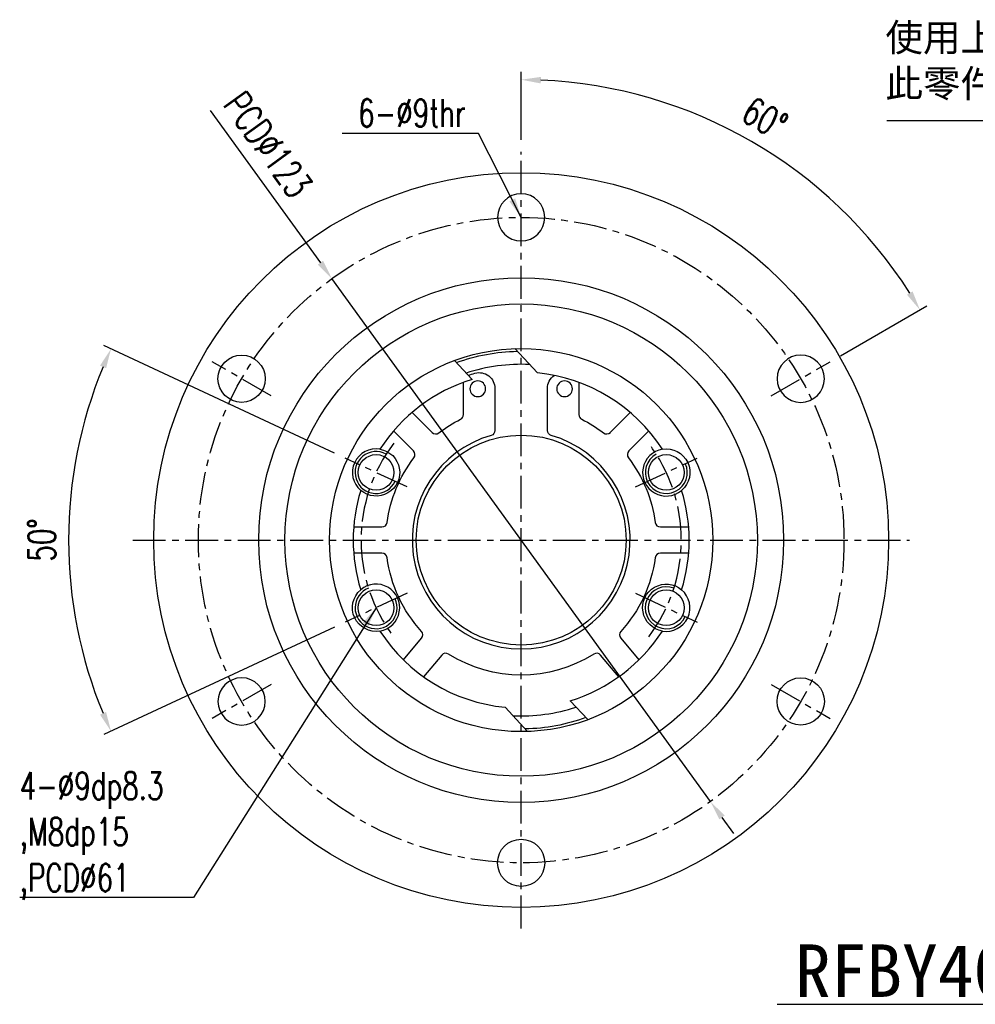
# Model space of a CAD drawing. Header units: millimetres. Extents: x -96 to 611, y -107 to 115.
# Tile 1 of 97: x -96 to 87, y -88 to 99. Entities that reach past the tile are written whole.
import ezdxf
from ezdxf.enums import TextEntityAlignment as Align

# ---------------------------------------------------------------- set-up
doc = ezdxf.new("R2010")
doc.units = ezdxf.units.MM
doc.linetypes.add('CENTER', pattern=[2, 1.25, -0.25, 0.25, -0.25])
for name, color, linetype in [('CHA', 7, 'Continuous'), ('CL', 1, 'CENTER'), ('DIM', 4, 'Continuous'), ('OUT', 3, 'Continuous')]:
    doc.layers.add(name, color=color, linetype=linetype)
doc.styles.add('DIM-7', font='SIMPLEX.shx', dxfattribs={"width": 0.7, "bigfont": 'chineset.shx'})
doc.styles.add('T', font='kaiu.ttf')
doc.dimstyles.new('CNS', dxfattribs={"dimtxt": 3.5, "dimasz": 2.5, "dimexe": 1, "dimexo": 1.5, "dimgap": 0.09, "dimtad": 0, "dimdsep": 46, "dimtxsty": 'DIM-7', "dimcen": 0.09, "dimclrd": 1, "dimclre": 1, "dimclrt": 4, "dimadec": 0, "dimazin": 0, "dimtfac": 1, "dimtix": 1, "dimtmove": 2, "dimatfit": 3, "dimfxl": 1, "dimtvp": 0.971429, "dimtolj": 1, "dimarcsym": 0})

# ---------------------------------------------------------------- blocks, each defined once
blk = doc.blocks.new('*D0')
at = {"layer": 'DEFPOINTS', "color": 0, "linetype": 'Continuous'}
for p in [(-33.53, 15.64), (-85.31, 12.5), (-21.75, 10.14), (-21.75, -10.14), (-33.53, -15.64)]:
    blk.add_point(p, dxfattribs=at)
at = {"layer": 'DIM', "color": 0, "linetype": 'Continuous', "lineweight": -2}
for p, q in [((-35.57, 16.59), (-79.5, 37.07)), ((-35.57, -16.59), (-79.5, -37.07))]:
    blk.add_line(p, q, dxfattribs=at)
blk.add_arc((0, 0), 86.22, 157.4921, 202.5079, dxfattribs=at)
at = {"layer": 'DIM', "color": 0, "linetype": 'Continuous'}
for points in [[(-80.23, 33.26), (-79.08, 32.76), (-78.14, 36.44)], [(-79.08, -32.76), (-80.23, -33.26), (-78.14, -36.44)]]:
    blk.add_solid(points, dxfattribs=at)
at = {"layer": 'DIM', "color": 0, "linetype": 'Continuous', "insert": (-91.32, 0), "char_height": 5.25, "attachment_point": 5, "rotation": 90, "style": 'DIM-7'}
blk.add_mtext('\\A1;50°', dxfattribs=at)
blk = doc.blocks.new('*D1')
at = {"layer": 'DEFPOINTS', "color": 0, "linetype": 'Continuous'}
for p in [(0, 74), (56.39, 67.2), (58.89, 34), (47.63, 27.5), (0, -74)]:
    blk.add_point(p, dxfattribs=at)
at = {"layer": 'DIM', "color": 0, "linetype": 'Continuous', "lineweight": -2}
for p, q in [((0, 76.25), (0, 89.23)), ((60.84, 35.13), (77.27, 44.61))]:
    blk.add_line(p, q, dxfattribs=at)
blk.add_arc((0, 0), 87.73, 32.4494, 87.5506, dxfattribs=at)
at = {"layer": 'DIM', "color": 0, "linetype": 'Continuous'}
for points in [[(3.74, 87.02), (3.76, 88.27), (0, 87.73)], [(74.56, 47.39), (73.5, 46.75), (75.97, 43.86)]]:
    blk.add_solid(points, dxfattribs=at)
at = {"layer": 'DIM', "color": 0, "linetype": 'Continuous', "insert": (46.41, 80.39), "char_height": 5.25, "attachment_point": 5, "rotation": 330, "style": 'DIM-7'}
blk.add_mtext('\\A1;60°', dxfattribs=at)
blk = doc.blocks.new('*D2')
at = {"layer": 'DEFPOINTS', "color": 0, "linetype": 'Continuous'}
for p in [(-36.06, 49.82), (36.06, -49.82)]:
    blk.add_point(p, dxfattribs=at)
at = {"layer": 'DIM', "color": 0, "linetype": 'Continuous', "lineweight": -2}
for p, q in [((-59.22, 81.84), (-38.25, 52.86)), ((36.06, -49.82), (-36.06, 49.82)), ((38.25, -52.86), (40.45, -55.9))]:
    blk.add_line(p, q, dxfattribs=at)
at = {"layer": 'DIM', "color": 0, "linetype": 'Continuous'}
for points in [[(-37.75, 53.23), (-38.76, 52.49), (-36.06, 49.82)], [(38.76, -52.49), (37.75, -53.23), (36.06, -49.82)]]:
    blk.add_solid(points, dxfattribs=at)
at = {"layer": 'DIM', "color": 0, "linetype": 'Continuous', "insert": (-48.24, 75.36), "char_height": 5.25, "attachment_point": 5, "rotation": 305.8922, "style": 'DIM-7'}
blk.add_mtext('\\A1;PCD∅123', dxfattribs=at)

msp = doc.modelspace()

# ---------------------------------------------------------------- linework, layer by layer
at = {"layer": 'CL', "color": 0, "ltscale": 5}
for p, q in [((0, -74), (0, 74)), ((-47.631, 27.5), (-58.89, 34)), ((47.631, 27.5), (58.89, 34)), ((-21.751, 10.143), (-33.533, 15.637)), ((21.751, 10.143), (33.533, 15.637)), ((-74, 0), (74, 0)), ((-21.751, -10.143), (-33.533, -15.637)), ((21.751, -10.143), (33.533, -15.637)), ((-47.631, -27.5), (-58.89, -34)), ((47.631, -27.5), (58.89, -34))]:
    msp.add_line(p, q, dxfattribs=at)
msp.add_circle((0, 0), 61.5, dxfattribs=at)
for start, end in [(142.78174, 217.21826), (322.78174, 37.21826)]:
    msp.add_arc((0, 0), 30.5, start, end, dxfattribs=at)
at = {"layer": 'DIM', "color": 7}
msp.add_line((48.799, -88.461), (109.269, -88.461), dxfattribs=at)
at = {"layer": 'DIM', "color": 0}
for centre, start, end in [((-27.642, 12.89), 61.2402, 335), ((27.642, 12.89), 118.7598, 25), ((-27.642, -12.89), 111.2402, 25), ((27.642, -12.89), 68.7598, 335)]:
    msp.add_arc(centre, 4, start, end, dxfattribs=at)
at = {"layer": 'OUT', "color": 0}
for p, q in [((-1.186, 36.481), (3.08, 31.851)), ((-9.364, 30.599), (-12.7, 34.219)), ((-11, 23.907), (-11, 30.05)), ((11, 30.05), (11, 23.907)), ((-5, 28.914), (-5, 20.906)), ((5, 20.906), (5, 28.914)), ((-20.79, 24.326), (-16.985, 20.52)), ((16.985, 20.52), (20.79, 24.326)), ((-20.52, 16.985), (-24.326, 20.79)), ((24.326, 20.79), (20.52, 16.985)), ((-31.902, 2.5), (-26.52, 2.5)), ((26.52, 2.5), (31.902, 2.5)), ((-26.52, -2.5), (-31.902, -2.5)), ((31.902, -2.5), (26.52, -2.5)), ((-22.421, -22.831), (-18.962, -18.709)), ((18.962, -18.709), (22.421, -22.831)), ((-15.132, -21.922), (-18.591, -26.045)), ((18.591, -26.045), (15.132, -21.922)), ((1.186, -36.481), (-3.08, -31.851)), ((9.364, -30.599), (12.7, -34.219))]:
    msp.add_line(p, q, dxfattribs=at)
for centre, radius in [((0, 0), 70), ((0, 0), 50), ((0, 0), 45), ((0, 0), 36.5), ((-53.261, 30.75), 4.5), ((0, 0), 20), ((-27.642, 12.89), 3.4), ((27.642, 12.89), 3.4), ((-27.642, -12.89), 3.4), ((27.642, -12.89), 3.4), ((53.261, -30.75), 4.5), ((0, -61.5), 4.5)]:
    msp.add_circle(centre, radius, dxfattribs=at)
at = {"layer": 'OUT', "color": 0, "extrusion": (0, 0, -1)}
for centre, radius in [((0, 61.5), 4.5), ((-53.261, 30.75), 4.5), ((8.269, 28.838), 1.5), ((-8.269, 28.838), 1.5), ((53.261, -30.75), 4.5)]:
    msp.add_circle(centre, radius, dxfattribs=at)
for centre, radius, start, end in [((0, 0), 36, 69.96545, 88.82881), ((8, 28.914), 3, 74.53399, 180), ((0, 0), 33, 72.15396, 74.53399), ((-8, 28.914), 3, 0, 55.17356), ((0, 0), 25.75, 52.5182, 63.34622), ((0, 0), 25.75, 116.65378, 127.4818), ((6, 20.906), 1, 180, 253.98661), ((-6, 20.906), 1, 286.01339, 0), ((27.642, 12.89), 4.5, 99.47089, 310.52911), ((-27.642, 12.89), 4.5, 80.53099, 229.46901), ((0, 0), 25.75, 7.5182, 37.4818), ((0, 0), 25.75, 142.5182, 172.4818), ((0, 0), 25.75, 317.5182, 352.4818), ((0, 0), 25.75, 187.5182, 222.4818), ((-27.642, -12.89), 4.5, 279.47089, 130.52911), ((27.642, -12.89), 4.5, 260.53099, 49.46901), ((0, 0), 25.75, 237.5182, 302.4818), ((0, 0), 36, 249.96545, 268.82881)]:
    msp.add_arc(centre, radius, start, end, dxfattribs=at)
at = {"layer": 'OUT', "color": 0}
for centre, radius, start, end in [((0, 0), 33.5, 87.26974, 108.24075), ((0, 0), 32, 107.01549, 147.21303), ((0, 0), 32, 32.78697, 84.47739), ((-12, 23.907), 1, 296.65378, 0), ((12, 23.907), 1, 180, 243.34622), ((0, 0), 20.75, 106.01339, 73.98661), ((-16.278, 21.227), 1, 225, 307.4818), ((16.278, 21.227), 1, 232.5182, 315), ((-27.642, 12.89), 4.5, 80.53099, 229.46901), ((-21.227, 16.278), 1, 322.5182, 45), ((21.227, 16.278), 1, 135, 217.4818), ((27.642, 12.89), 4.5, 99.47089, 310.52911), ((0, 0), 32, 162.78697, 197.21303), ((0, 0), 32, 342.78697, 17.21303), ((-26.52, 3.5), 1, 270, 352.4818), ((26.52, 3.5), 1, 187.5182, 270), ((-26.52, -3.5), 1, 7.5182, 90), ((26.52, -3.5), 1, 90, 172.4818), ((-27.642, -12.89), 4.5, 279.47089, 130.52911), ((27.642, -12.89), 4.5, 260.53099, 49.46901), ((0, 0), 32, 212.78697, 264.47739), ((-19.728, -18.066), 1, 320, 42.4818), ((0, 0), 32, 287.01549, 327.21303), ((19.728, -18.066), 1, 137.5182, 220), ((-14.366, -22.565), 1, 57.5182, 140), ((14.366, -22.565), 1, 40, 122.4818), ((0, 0), 33.5, 267.26974, 288.24075)]:
    msp.add_arc(centre, radius, start, end, dxfattribs=at)

# ---------------------------------------------------------------- texts
at = {"color": 0, "insert": (69.382, 98.388), "char_height": 5.25, "attachment_point": 1, "style": 'DIM-7'}
msp.add_mtext('{\\fPMingLiU|b0|i0|c136|p18;\\W1;\\C256;使用上請注意！！\\P此零件可與螺帽分離}', dxfattribs=at)
at = {"layer": 'CHA', "style": 'T'}
msp.add_text('RFBY4040', height=10, dxfattribs=at).set_placement((79.366, -82.129), align=Align.MIDDLE)
at = {"layer": 'DIM', "color": 0, "char_height": 5.25, "style": 'DIM-7'}
for s, insert, attachment_point in [('\\A1;6-%%C9thr', (-10.575, 78.748), 9), ('\\A1;4-%%C9dp8.3\\P,M8dp15\\P,PCD%%C61', (-95.537, -44.195), 1)]:
    msp.add_mtext(s, dxfattribs=dict(at, insert=insert, attachment_point=attachment_point))

# ---------------------------------------------------------------- dimensions: what is measured, and where the dimension line sits
at = {"layer": 'DIM', "color": 0, "linetype": 'Continuous'}
dim = msp.add_diameter_dim_2p(p1=(36.055, -49.822), p2=(-36.055, 49.822), text='PCD<>', dimstyle='CNS', override={"dimscale": 1.5, "dimclrd": 0, "dimclre": 0, "dimclrt": 0, "dimtmove": 0}, dxfattribs=at)
dim.commit()
dim.dimension.update_dxf_attribs({"geometry": '*D2', "text_midpoint": (-52.374, 72.373), "dimtype": 163})
for base, line1, line2, picture, middle in [((56.39, 67.203), ((47.631, 27.5), (58.89, 34)), ((0, -74), (0, 74)), '*D1', (46.413, 80.39)), ((-85.313, 12.496), ((-21.751, -10.143), (-33.533, -15.637)), ((-21.751, 10.143), (-33.533, 15.637)), '*D0', (-91.323, 0))]:
    dim = msp.add_angular_dim_2l(base=base, line1=line1, line2=line2, dimstyle='CNS', override={"dimscale": 1.5, "dimclrd": 0, "dimclre": 0, "dimclrt": 0}, dxfattribs=at)
    dim.commit()
    dim.dimension.update_dxf_attribs({"geometry": picture, "text_midpoint": middle})

# ---------------------------------------------------------------- leaders
at = {"layer": 'DIM', "color": 0, "annotation_type": 0, "has_hookline": 1, "hookline_direction": 1}
for points, text_width in [([(155.003, 45), (143.408, 79.868), (139.658, 79.868)], 69.891), ([(0, 61.5), (-8.149, 77.504), (-11.899, 77.504)], 22.05), ([(-27.642, -12.89), (-62.427, -68.08), (-66.177, -68.08)], 29.225)]:
    msp.add_leader(points, dimstyle='CNS', override={"dimscale": 1.5, "dimgap": 0.09, "dimtad": 1, "dimclrd": 0, "dimclre": 4}, dxfattribs=dict(at, text_width=text_width))

doc.saveas('drawing.dxf')
